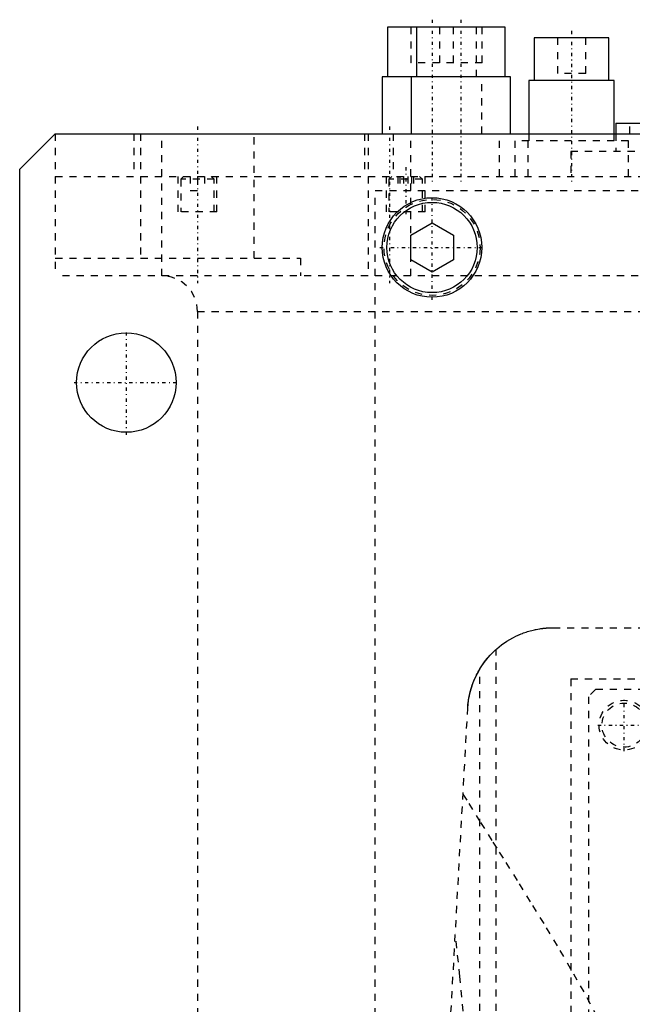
# Model space of a CAD drawing. Extents: x -125 to 125, y -82 to 428.
# Tile 4 of 10: x -125 to -39, y 266 to 404. Entities that reach past the tile are written whole.
import ezdxf

# ---------------------------------------------------------------- set-up
doc = ezdxf.new("R2010")
doc.units = 0
doc.linetypes.add('CENTER', pattern=[1.5, 0.45, -0.5, 0.05, -0.5])
doc.linetypes.add('DASHED', pattern=[2, 1, -1])
for name, color, linetype in [('AM_0', 7, 'CONTINUOUS'), ('AM_3', 7, 'DASHED'), ('AM_7', 7, 'CENTER')]:
    doc.layers.add(name, color=color, linetype=linetype)

msp = doc.modelspace()

# ---------------------------------------------------------------- linework, layer by layer
at = {"layer": 'AM_0', "color": 7, "linetype": 'CONTINUOUS'}
for p, q in [((-73.25, 403), (-73.25, 396)), ((-56.71, 403), (-73.25, 403)), ((-69.21, 403), (-69.21, 396)), ((-56.71, 396), (-56.71, 403)), ((-52.63, 401.5), (-52.63, 395.5)), ((-42.13, 401.5), (-52.63, 401.5)), ((-42.13, 395.5), (-42.13, 401.5)), ((-74, 396), (-74, 388)), ((-55.96, 396), (-74, 396)), ((-69.96, 396), (-69.96, 388)), ((-55.96, 388), (-55.96, 396)), ((-53.38, 395.5), (-53.38, 388)), ((-41.38, 395.5), (-53.38, 395.5)), ((-41.38, 388), (-41.38, 395.5)), ((-41.17, 389.5), (-41.17, 388)), ((-41.17, 389.5), (-35.5, 389.5)), ((-125, 383), (-120, 388)), ((-120, 388), (120, 388)), ((-125, 53), (-125, 383)), ((-70, 373.73), (-67, 375.46)), ((-67, 375.46), (-64, 373.73)), ((-70, 370.27), (-70, 373.73)), ((-64, 373.73), (-64, 370.27)), ((-67, 368.54), (-70, 370.27)), ((-64, 370.27), (-67, 368.54))]:
    msp.add_line(p, q, dxfattribs=at)
for centre, radius in [((-67, 372), 7), ((-67, 372), 6.35), ((-110, 353), 7)]:
    msp.add_circle(centre, radius, dxfattribs=at)
at = {"layer": 'AM_3', "color": 6, "linetype": 'DASHED'}
for p, q in [((-70, 403), (-70, 398)), ((-65.96, 403), (-65.96, 398)), ((-64, 398), (-64, 403)), ((-60.75, 396), (-60.75, 403)), ((-59.96, 398), (-59.96, 403)), ((-49.38, 401.5), (-49.38, 396.5)), ((-45.38, 396.5), (-45.38, 401.5)), ((-59.96, 398), (-70, 398)), ((-45.38, 396.5), (-49.38, 396.5)), ((-60, 388), (-60, 396)), ((-39.17, 388), (-39.17, 389.5)), ((-120, 388), (-120, 368)), ((-108.97, 388), (-108.97, 382)), ((-108, 388), (-108, 370.5)), ((-105, 368), (-105, 388)), ((-92, 370.5), (-92, 388)), ((-76.5, 388), (-76.5, 382)), ((-76, 388), (-76, 368)), ((-72.46, 388), (-72.46, 382)), ((-70, 368), (-70, 388)), ((-57.5, 382), (-57.5, 388)), ((-53.46, 382), (-53.46, 388)), ((-53.38, 388), (-53.38, 387)), ((-41.38, 387), (-41.38, 388)), ((-41.17, 388), (-41.17, 385.5)), ((-55.38, 387), (-55.38, 382)), ((-39.38, 387), (-55.38, 387)), ((-39.38, 382), (-39.38, 387)), ((-47.5, 385.5), (-47.5, 382)), ((47.5, 385.5), (-47.5, 385.5)), ((-120, 382), (120, 382)), ((-102.75, 382), (-102.75, 377)), ((-101.95, 382), (-102.35, 381.6)), ((-102.35, 381.6), (-102.35, 377)), ((-97.65, 381.6), (-102.35, 381.6)), ((-101, 382), (-101, 380)), ((-100, 382), (-100, 380)), ((-99, 382), (-99, 380)), ((-97.65, 381.6), (-98.05, 382)), ((-97.65, 377), (-97.65, 381.6)), ((-97.25, 377), (-97.25, 382)), ((-73.46, 382), (-73.46, 377)), ((-72.66, 382), (-73.06, 381.6)), ((-73.06, 381.6), (-73.06, 377)), ((-68.36, 381.6), (-73.06, 381.6)), ((-71.83, 382), (-71.83, 380)), ((-71.53, 382), (-71.53, 380)), ((-71.01, 382), (-71.01, 380)), ((-70.41, 382), (-70.41, 380)), ((-69.89, 382), (-69.89, 380)), ((-69.6, 382), (-69.6, 380)), ((-68.36, 381.6), (-68.76, 382)), ((-68.36, 377), (-68.36, 381.6)), ((-67.96, 377), (-67.96, 382)), ((-101, 380), (-99, 380)), ((-75, 68), (-75, 380)), ((-75, 380), (75, 380)), ((-97.25, 377), (-102.75, 377)), ((-67.96, 377), (-73.46, 377)), ((-120, 370.5), (-85.5, 370.5)), ((-85.5, 370.5), (-85.5, 368)), ((120, 368), (-120, 368)), ((-100, 363), (-100, 48)), ((-100, 363), (100, 363)), ((-50, 318.5), (50, 318.5)), ((-58, 116.6), (-58, 315.44)), ((-60.27, 116.6), (-60.27, 312.71)), ((-47.5, 311.3), (47.5, 311.3)), ((-47.5, 311.3), (-47.5, 218.3)), ((-44, 309.8), (-45, 308.8)), ((43, 309.8), (-44, 309.8)), ((-45, 308.8), (-45, 221.8)), ((-72.48, 116.6), (-61.98, 307.16))]:
    msp.add_line(p, q, dxfattribs=at)
for points in [[(-61.98, 307.16, 0), (-61.95, 307.64, 0), (-61.82, 308.58, 0), (-61.62, 309.5, 0), (-61.49, 309.95, 0), (-61.35, 310.4, 0), (-61.02, 311.26, 0), (-60.62, 312.08, 0), (-60.17, 312.87, 0), (-59.67, 313.61, 0), (-59.12, 314.3, 0), (-58.83, 314.63, 0), (-58.52, 314.95, 0), (-57.89, 315.54, 0), (-57.22, 316.09, 0), (-56.49, 316.59, 0), (-55.66, 317.08, 0), (-55.13, 317.35, 0), (-54.97, 317.42, 0), (-54.8, 317.5, 0), (-54.72, 317.53, 0), (-54.64, 317.57, 0), (-54.47, 317.64, 0), (-54.3, 317.7, 0), (-54.21, 317.74, 0), (-54.12, 317.77, 0), (-53.94, 317.83, 0), (-53.76, 317.9, 0), (-53.67, 317.93, 0), (-53.57, 317.96, 0), (-53.38, 318.01, 0), (-53.19, 318.07, 0), (-52.99, 318.12, 0), (-52.79, 318.17, 0), (-52.57, 318.22, 0), (-52.46, 318.24, 0), (-52.35, 318.27, 0), (-52.11, 318.31, 0), (-51.85, 318.36, 0), (-51.7, 318.38, 0), (-51.66, 318.39, 0), (-51.61, 318.39, 0), (-51.59, 318.39, 0), (-51.57, 318.4, 0), (-51.52, 318.4, 0), (-51.48, 318.41, 0), (-51.43, 318.41, 0), (-51.39, 318.42, 0), (-51.34, 318.42, 0), (-51.32, 318.43, 0), (-51.29, 318.43, 0), (-51.25, 318.44, 0), (-51.2, 318.44, 0), (-51.15, 318.44, 0), (-51.11, 318.45, 0), (-51.06, 318.45, 0), (-51.03, 318.46, 0), (-51.01, 318.46, 0), (-50.96, 318.46, 0), (-50.91, 318.47, 0), (-50.89, 318.47, 0), (-50.87, 318.47, 0), (-50.82, 318.47, 0), (-50.77, 318.48, 0), (-50.74, 318.48, 0), (-50.72, 318.48, 0), (-50.67, 318.48, 0), (-50.62, 318.48, 0), (-50.57, 318.49, 0), (-50.52, 318.49, 0), (-50.47, 318.49, 0), (-50.45, 318.49, 0), (-50.42, 318.49, 0), (-50.37, 318.49, 0), (-50.32, 318.5, 0), (-50.27, 318.5, 0), (-50.22, 318.5, 0), (-50.17, 318.5, 0), (-50.15, 318.5, 0), (-50.12, 318.5, 0), (-50.07, 318.5, 0), (-50.02, 318.5, 0), (-50, 318.5, 0)], [(-60.27, 312.71, 0), (-60.18, 312.86, 0), (-59.99, 313.14, 0), (-59.8, 313.42, 0), (-59.71, 313.56, 0), (-59.61, 313.69, 0), (-59.42, 313.93, 0), (-59.24, 314.16, 0), (-59.07, 314.36, 0), (-58.91, 314.54, 0), (-58.76, 314.7, 0), (-58.69, 314.78, 0), (-58.62, 314.85, 0), (-58.49, 314.99, 0), (-58.37, 315.1, 0), (-58.26, 315.2, 0), (-58.18, 315.28, 0), (-58.11, 315.35, 0), (-58.08, 315.37, 0), (-58.05, 315.4, 0), (-58.02, 315.43, 0), (-58, 315.44, 0), (-58, 315.44, 0)], [(-61.98, 307.16, 0), (-61.97, 307.32, 0), (-61.94, 307.65, 0), (-61.91, 307.97, 0), (-61.89, 308.13, 0), (-61.86, 308.3, 0), (-61.81, 308.62, 0), (-61.75, 308.94, 0), (-61.68, 309.26, 0), (-61.6, 309.57, 0), (-61.51, 309.89, 0), (-61.47, 310.04, 0), (-61.42, 310.2, 0), (-61.31, 310.51, 0), (-61.2, 310.81, 0), (-61.08, 311.11, 0), (-60.95, 311.41, 0), (-60.81, 311.71, 0), (-60.74, 311.86, 0), (-60.66, 312, 0), (-60.51, 312.29, 0), (-60.35, 312.57, 0), (-60.27, 312.71, 0)], [(-62.65, 295.09, 0), (-61.85, 293.79, 0), (-60.18, 291.12, 0), (-58.43, 288.34, 0), (-57.54, 286.91, 0), (-56.63, 285.46, 0), (-54.77, 282.49, 0), (-52.87, 279.43, 0), (-50.95, 276.3, 0), (-49.03, 273.09, 0), (-47.11, 269.81, 0), (-46.16, 268.14, 0), (-45.23, 266.46, 0), (-43.39, 263.06, 0)], [(-60, 235.17, 0), (-60.6, 242.59, 0), (-61.84, 256.58, 0), (-63.09, 269.45, 0), (-63.73, 275.44, 0)]]:
    msp.add_polyline3d(points, dxfattribs=at)
for centre, radius in [((-67, 372), 6.75), ((-40, 304.8), 3.5), ((-40, 304.8), 3.1)]:
    msp.add_circle(centre, radius, dxfattribs=at)
msp.add_arc((-105, 363), 5, 0, 90, dxfattribs=at)
at = {"layer": 'AM_7', "color": 4, "linetype": 'CENTER'}
for p, q in [((-67, 404.05), (-67, 380.95)), ((-62.96, 404.05), (-62.96, 380.95)), ((-47.38, 402.48), (-47.38, 381.02)), ((-100, 389), (-100, 367)), ((-73, 389), (-73, 367)), ((-70.71, 383.3), (-70.71, 376.7)), ((-67, 364.65), (-67, 379.35)), ((-74.35, 372), (-59.65, 372)), ((-110, 345.65), (-110, 360.35)), ((-117.35, 353), (-102.65, 353)), ((-40, 301.12), (-40, 308.48)), ((-43.68, 304.8), (-36.33, 304.8))]:
    msp.add_line(p, q, dxfattribs=at)

doc.saveas('drawing.dxf')
